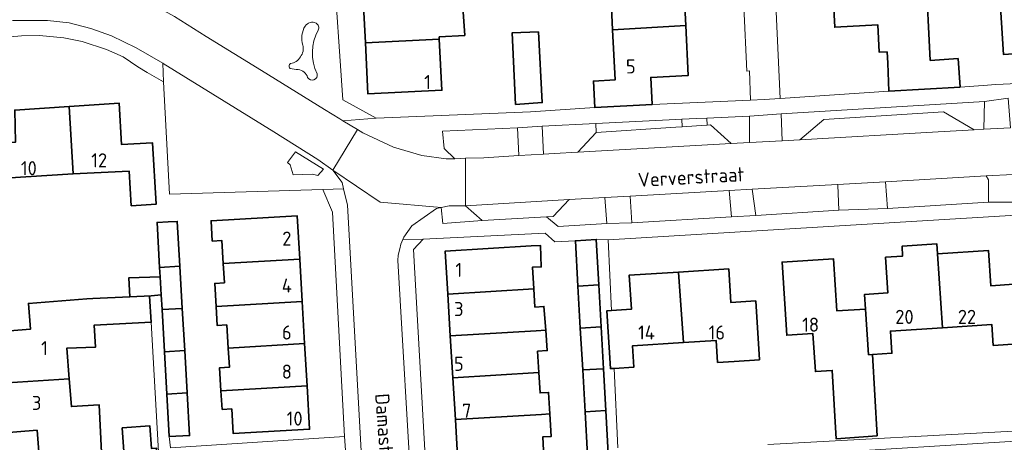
# Model space of a CAD drawing. Header units: metres. Extents: x 245598 to 248629, y 478632 to 481821.
# Tile 78 of 122: x 247606 to 247732, y 479626 to 479680. Entities that reach past the tile are written whole.
import ezdxf
from ezdxf.enums import TextEntityAlignment as Align

# ---------------------------------------------------------------- set-up
doc = ezdxf.new("R2010")
doc.units = ezdxf.units.M
for name, color, linetype, lineweight in [('B-XX-GR-GROENVOORZIENING-GV', 80, 'Continuous', 18), ('B-XX-OG-BEBOUWING-GV', 7, 'Continuous', 35), ('B-XX-OG-BEBOUWING-T18', 10, 'Continuous', 18), ('B-XX-OG-TERREIN_ERF-GV', 7, 'Continuous', 18), ('B-XX-OG-TOPOGRAFIE-T18', 10, 'Continuous', 18), ('B-XX-VH-VERHARDING_GESLOTEN-GV', 252, 'Continuous', 18), ('B-XX-VH-VERHARDING_OPEN-GV', 252, 'Continuous', 18)]:
    doc.layers.add(name, color=color, linetype=linetype, lineweight=lineweight)
doc.styles.add('NLCS-ISO-M-T18', font='NLCS-ISO.ttf', dxfattribs={"height": 1.8})

msp = doc.modelspace()

# ---------------------------------------------------------------- linework, layer by layer
at = {"layer": 'B-XX-GR-GROENVOORZIENING-GV'}
for points in [[(247705.625, 479664.637), (247708.675, 479667.225), (247724.012, 479668.213), (247727.913, 479665.9), (247729.163, 479665.975), (247729.238, 479669.5), (247703.248, 479667.936), (247703.375, 479664.51)], [(247677.238, 479663.025), (247679.563, 479665.575), (247679.533, 479666.709), (247672.658, 479666.375), (247672.838, 479662.783), (247674.213, 479662.863)], [(247679.563, 479665.575), (247689.742, 479666.237), (247690.569, 479666.291), (247690.516, 479667.242), (247689.742, 479667.204), (247679.533, 479666.709)], [(247693.778, 479666.499), (247694.175, 479666.525), (247696.837, 479664.141), (247699.188, 479664.275), (247699.188, 479667.663), (247693.718, 479667.397)], [(247661.475, 479662.212), (247662.834, 479662.258), (247665.2, 479662.338), (247669.688, 479662.599), (247669.525, 479666.137), (247659.925, 479665.738), (247660.125, 479663.525)], [(247640.088, 479661.725), (247640.425, 479661.437), (247640.825, 479660.137), (247643.275, 479660.225), (247643.975, 479660.062), (247644.7, 479660.875), (247641.112, 479663.075)], [(247729.775, 479656.637), (247729.775, 479659.512), (247729.438, 479660), (247716.588, 479659.273), (247716.828, 479655.825)], [(247683.925, 479657.425), (247684.14, 479654), (247696.863, 479654.763), (247696.6, 479658.137)], [(247710.603, 479655.625), (247710.463, 479658.812), (247710.438, 479658.925), (247699.512, 479658.312), (247700, 479654.963)], [(247680.914, 479653.925), (247680.675, 479657.243), (247676.1, 479656.988), (247674.075, 479654.812), (247673.213, 479654.775), (247674.713, 479653.525)], [(247662.875, 479656.187), (247660.762, 479656.175), (247659.739, 479655.956), (247659.975, 479653.937), (247664.975, 479654.3)]]:
    msp.add_lwpolyline(points, close=True, dxfattribs=at)
at = {"layer": 'B-XX-OG-BEBOUWING-GV'}
for points in [[(247681.664, 479678.695), (247691.032, 479679.244), (247690.705, 479685.722), (247685.79, 479685.474), (247685.605, 479689.131), (247678.273, 479688.761), (247678.461, 479685.048), (247677.925, 479684.99), (247678.087, 479682.273), (247681.473, 479682.475)], [(247737.56, 479689.349), (247734.036, 479689.137), (247734.353, 479683.855), (247731.175, 479683.663), (247731.665, 479675.545), (247738.227, 479675.94)], [(247716.863, 479674.4), (247717.012, 479670.838), (247717.012, 479670.825), (247726.125, 479671.363), (247725.863, 479675.012), (247722.303, 479674.77), (247721.742, 479685.952), (247718.736, 479685.819), (247709.739, 479685.422), (247710.095, 479678.998), (247715.611, 479679.303), (247715.786, 479675.807), (247716.79, 479675.857)], [(247662.28, 479684.619), (247660.5, 479684.525), (247660.525, 479683.843), (247659.197, 479683.784), (247649.743, 479683.317), (247650.054, 479677.014), (247659.508, 479677.492), (247659.494, 479677.768), (247662.749, 479677.968)], [(247672.188, 479678.437), (247668.813, 479678.275), (247669.262, 479669.137), (247672.675, 479669.375)], [(247691.032, 479679.244), (247681.664, 479678.695), (247681.989, 479672.269), (247679.228, 479672.129), (247679.399, 479668.756), (247686.719, 479669.126), (247686.544, 479672.604), (247691.355, 479672.848)], [(247650.054, 479677.014), (247650.377, 479670.48), (247659.831, 479670.947), (247659.508, 479677.492)], [(247612.661, 479660.271), (247619.842, 479660.606), (247620.109, 479656.199), (247623.268, 479656.389), (247622.797, 479664.245), (247618.858, 479664.009), (247618.539, 479669.325), (247612.16, 479668.89)], [(247601.389, 479664.039), (247600.883, 479664.001), (247601.357, 479655.235), (247601.873, 479655.29), (247604.119, 479655.528), (247603.916, 479659.719), (247612.661, 479660.271), (247612.16, 479668.89), (247605.2, 479668.416), (247605.295, 479664.329)], [(247623.73, 479648.326), (247626.306, 479648.477), (247625.975, 479654.187), (247624.813, 479654.125), (247623.4, 479654.075)], [(247631.855, 479648.802), (247641.645, 479649.375), (247641.32, 479654.92), (247630.307, 479654.275), (247630.459, 479651.682), (247631.667, 479651.759)], [(247677.241, 479645.912), (247679.899, 479646.072), (247679.575, 479651.888), (247676.912, 479651.725)], [(247660.59, 479644.908), (247671.591, 479645.571), (247671.424, 479648.337), (247672.553, 479648.372), (247672.468, 479651.103), (247671.26, 479651.066), (247660.259, 479650.404)], [(247714.897, 479637.195), (247717.399, 479637.357), (247717.217, 479640.177), (247723.863, 479640.607), (247723.238, 479650.049), (247723.156, 479651.316), (247718.723, 479651.037), (247718.773, 479649.768), (247716.581, 479649.618), (247716.875, 479645.058), (247713.911, 479644.867), (247714.032, 479643.003), (247714.424, 479637.164)], [(247723.238, 479650.049), (247723.863, 479640.607), (247730.196, 479641.017), (247730.369, 479638.343), (247733.493, 479638.545), (247733, 479646.162), (247730.052, 479645.971), (247729.762, 479650.471)], [(247641.645, 479649.375), (247631.855, 479648.802), (247632.011, 479646.357), (247630.775, 479646.278), (247630.947, 479643.335), (247641.961, 479643.98)], [(247714.032, 479643.003), (247710.359, 479642.766), (247709.927, 479649.432), (247703.349, 479649.006), (247703.955, 479639.648), (247707.303, 479639.864), (247707.616, 479635.011), (247709.762, 479635.15), (247710.262, 479626.425), (247715.512, 479626.8), (247714.897, 479637.195), (247714.424, 479637.164)], [(247624.034, 479642.93), (247626.62, 479643.082), (247626.306, 479648.477), (247623.73, 479648.326), (247623.8, 479647.1), (247623.925, 479644.825)], [(247690.735, 479638.725), (247694.915, 479638.989), (247695.091, 479636.173), (247697.216, 479636.307), (247700.45, 479636.511), (247699.974, 479644.031), (247696.808, 479643.831), (247696.537, 479648.134), (247690.106, 479647.728)], [(247619.925, 479644.537), (247622.638, 479644.675), (247623.925, 479644.825), (247623.8, 479647.1), (247619.775, 479646.975)], [(247690.106, 479647.728), (247683.792, 479647.33), (247684.068, 479642.966), (247681.525, 479642.805), (247680.924, 479642.767), (247681.39, 479635.385), (247681.862, 479635.415), (247684.405, 479635.576), (247684.232, 479638.314), (247690.735, 479638.725)], [(247660.912, 479639.562), (247671.913, 479640.225), (247673.117, 479640.298), (247672.895, 479643.325), (247671.731, 479643.24), (247671.591, 479645.571), (247660.59, 479644.908)], [(247677.543, 479640.564), (247680.197, 479640.724), (247679.899, 479646.072), (247677.241, 479645.912)], [(247622.638, 479644.675), (247619.925, 479644.537), (247615.175, 479644.325), (247614.432, 479644.321), (247606.942, 479643.719), (247607.208, 479640.414), (247602.348, 479640.022), (247602.876, 479633.468), (247612.167, 479634.087), (247611.853, 479637.984), (247615.513, 479638.125), (247615.337, 479640.925), (247622.638, 479641.311), (247622.663, 479641.312), (247622.413, 479644.638)], [(247624.034, 479642.93), (247624.343, 479637.535), (247626.933, 479637.686), (247626.62, 479643.082)], [(247632.508, 479638.013), (247642.277, 479638.585), (247641.961, 479643.98), (247630.947, 479643.335), (247631.09, 479640.892), (247632.319, 479640.97)], [(247671.913, 479640.225), (247660.912, 479639.562), (247661.234, 479634.216), (247672.236, 479634.879), (247672.072, 479637.594), (247673.309, 479637.685), (247673.117, 479640.298)], [(247680.495, 479635.377), (247680.197, 479640.724), (247677.543, 479640.564), (247677.846, 479635.217)], [(247631.579, 479632.545), (247642.593, 479633.19), (247642.277, 479638.585), (247632.508, 479638.013), (247632.664, 479635.568), (247631.407, 479635.488)], [(247624.652, 479632.139), (247627.246, 479632.291), (247626.933, 479637.686), (247624.343, 479637.535)], [(247678.149, 479629.87), (247680.793, 479630.029), (247680.495, 479635.377), (247677.846, 479635.217)], [(247615.804, 479624.625), (247616.3, 479624.665), (247616.015, 479630.748), (247612.454, 479630.524), (247612.167, 479634.087), (247602.876, 479633.468), (247603.387, 479627.126), (247608.046, 479627.5), (247608.311, 479624.209), (247610.091, 479624.353)], [(247672.558, 479629.533), (247673.653, 479629.625), (247673.488, 479632.354), (247672.392, 479632.287), (247672.236, 479634.879), (247661.234, 479634.216), (247661.556, 479628.87)], [(247631.719, 479630.152), (247632.947, 479630.231), (247633.149, 479627.073), (247642.918, 479627.645), (247642.593, 479633.19), (247631.579, 479632.545)], [(247627.246, 479632.291), (247624.652, 479632.139), (247624.962, 479626.725), (247627.563, 479626.825)], [(247661.887, 479623.376), (247672.889, 479624.038), (247672.886, 479624.082), (247672.731, 479626.656), (247673.829, 479626.723), (247673.653, 479629.625), (247672.558, 479629.533), (247661.556, 479628.87)], [(247678.149, 479629.87), (247678.462, 479624.325), (247678.463, 479624.312), (247681.1, 479624.525), (247680.793, 479630.029)], [(247618.946, 479627.837), (247619.145, 479624.773), (247619.776, 479624.814), (247619.94, 479622.282), (247623.5, 479622.513), (247623.324, 479625.223), (247622.682, 479625.181), (247622.495, 479628.067)]]:
    msp.add_lwpolyline(points, close=True, dxfattribs=at)
at = {"layer": 'B-XX-OG-TERREIN_ERF-GV'}
for points in [[(247701.9, 479695.8), (247703.125, 479669.924), (247717.012, 479670.838), (247716.863, 479674.4), (247716.79, 479675.857), (247715.786, 479675.807), (247715.611, 479679.303), (247710.095, 479678.998), (247709.739, 479685.422)], [(247690.705, 479685.722), (247691.032, 479679.244), (247691.355, 479672.848), (247686.544, 479672.604), (247686.719, 479669.126), (247699.325, 479669.7), (247699.175, 479673.425), (247698.838, 479673.4), (247698.063, 479689.987)], [(247645.949, 479687.743), (247647.175, 479669.713), (247651.435, 479667.375), (247671.175, 479668.213), (247679.399, 479668.756), (247679.228, 479672.129), (247681.989, 479672.269), (247681.664, 479678.695), (247681.473, 479682.475)], [(247721.742, 479685.952), (247722.303, 479674.77), (247725.863, 479675.012), (247726.125, 479671.363), (247729.063, 479671.562), (247730.7, 479671.675), (247749.1, 479672.525)], [(247602.348, 479640.022), (247607.208, 479640.414), (247606.942, 479643.719), (247614.432, 479644.321), (247615.175, 479644.325), (247619.925, 479644.537), (247619.775, 479646.975), (247623.8, 479647.1), (247623.73, 479648.326), (247623.4, 479654.075), (247624.813, 479654.125), (247625.975, 479654.187), (247626.306, 479648.477), (247626.62, 479643.082), (247626.933, 479637.686), (247627.246, 479632.291), (247627.563, 479626.825), (247624.962, 479626.725), (247625.125, 479625.275), (247647.388, 479626.7), (247645.825, 479655.363), (247644.612, 479658.275), (247624.979, 479657.661), (247624.212, 479672.012), (247622.125, 479673.238), (247620.962, 479673.963), (247619.087, 479675.213), (247616.925, 479676.175), (247613.837, 479677.175), (247611.475, 479677.675), (247608.375, 479677.975), (247606.075, 479677.9), (247600.625, 479677.437)], [(247605.2, 479668.416), (247612.16, 479668.89), (247618.539, 479669.325), (247618.858, 479664.009), (247622.797, 479664.245), (247623.268, 479656.389), (247620.109, 479656.199), (247619.842, 479660.606), (247612.661, 479660.271), (247603.916, 479659.719)], [(247733.3, 479655), (247700.1, 479652.988), (247681.113, 479651.825), (247681.525, 479642.805), (247684.068, 479642.966), (247683.792, 479647.33), (247690.106, 479647.728), (247696.537, 479648.134), (247696.808, 479643.831), (247699.974, 479644.031), (247700.45, 479636.511), (247697.216, 479636.307), (247695.091, 479636.173), (247694.915, 479638.989), (247690.735, 479638.725), (247684.232, 479638.314), (247684.405, 479635.576), (247681.862, 479635.415), (247682.325, 479625.263)], [(247678.462, 479624.325), (247678.149, 479629.87), (247677.846, 479635.217), (247677.543, 479640.564), (247677.241, 479645.912), (247676.912, 479651.725), (247674.262, 479651.575), (247673.025, 479652.687), (247657.438, 479651.925), (247656.2, 479650.613), (247657.752, 479623.416)], [(247661.887, 479623.376), (247661.556, 479628.87), (247661.234, 479634.216), (247660.912, 479639.562), (247660.59, 479644.908), (247660.259, 479650.404), (247671.26, 479651.066), (247672.468, 479651.103), (247672.553, 479648.372), (247671.424, 479648.337), (247671.591, 479645.571), (247671.731, 479643.24), (247672.895, 479643.325), (247673.117, 479640.298), (247673.309, 479637.685), (247672.072, 479637.594), (247672.236, 479634.879), (247672.392, 479632.287), (247673.488, 479632.354), (247673.653, 479629.625), (247673.829, 479626.723), (247672.731, 479626.656), (247672.886, 479624.082)], [(247733.493, 479638.545), (247730.369, 479638.343), (247730.196, 479641.017), (247723.863, 479640.607), (247717.217, 479640.177), (247717.399, 479637.357), (247714.897, 479637.195), (247715.512, 479626.8), (247710.262, 479626.425), (247709.762, 479635.15), (247707.616, 479635.011), (247707.303, 479639.864), (247703.955, 479639.648), (247703.349, 479649.006), (247709.927, 479649.432), (247710.359, 479642.766), (247714.032, 479643.003), (247713.911, 479644.867), (247716.875, 479645.058), (247716.581, 479649.618), (247718.773, 479649.768), (247718.723, 479651.037), (247723.156, 479651.316), (247723.238, 479650.049), (247729.762, 479650.471), (247730.052, 479645.971), (247733, 479646.162)], [(247624.337, 479611.187), (247622.638, 479641.311), (247615.337, 479640.925), (247615.513, 479638.125), (247611.853, 479637.984), (247612.167, 479634.087), (247612.454, 479630.524), (247616.015, 479630.748), (247616.3, 479624.665)], [(247608.311, 479624.209), (247608.046, 479627.5), (247603.387, 479627.126)], [(247701.512, 479625.687), (247734.475, 479627.488)], [(247734.717, 479624.428), (247734.625, 479626.2), (247706.938, 479624.488)]]:
    msp.add_lwpolyline(points, dxfattribs=at)
for points in [[(247738.227, 479675.94), (247731.665, 479675.545), (247731.175, 479683.663), (247734.353, 479683.855), (247734.036, 479689.137), (247737.56, 479689.349), (247740.947, 479689.553), (247741.273, 479684.138), (247744.23, 479684.317), (247744.712, 479676.331)], [(247660.5, 479684.525), (247660.325, 479687.688), (247667.938, 479688.137), (247668.088, 479684.925), (247662.28, 479684.619), (247662.749, 479677.968), (247659.494, 479677.768), (247659.508, 479677.492), (247659.831, 479670.947), (247650.377, 479670.48), (247650.054, 479677.014), (247649.743, 479683.317), (247659.197, 479683.784), (247660.525, 479683.843)], [(247672.188, 479678.437), (247672.675, 479669.375), (247669.262, 479669.137), (247668.813, 479678.275)], [(247631.855, 479648.802), (247631.667, 479651.759), (247630.459, 479651.682), (247630.307, 479654.275), (247641.32, 479654.92), (247641.645, 479649.375), (247641.961, 479643.98), (247642.277, 479638.585), (247642.593, 479633.19), (247642.918, 479627.645), (247633.149, 479627.073), (247632.947, 479630.231), (247631.719, 479630.152), (247631.579, 479632.545), (247631.407, 479635.488), (247632.664, 479635.568), (247632.508, 479638.013), (247632.319, 479640.97), (247631.09, 479640.892), (247630.947, 479643.335), (247630.775, 479646.278), (247632.011, 479646.357)], [(247618.946, 479627.837), (247622.495, 479628.067), (247622.682, 479625.181), (247623.324, 479625.223), (247623.5, 479622.513), (247619.94, 479622.282), (247619.776, 479624.814), (247619.145, 479624.773)]]:
    msp.add_lwpolyline(points, close=True, dxfattribs=at)
at = {"layer": 'B-XX-VH-VERHARDING_GESLOTEN-GV'}
for points in [[(247604.988, 479679.875), (247609.387, 479679.863), (247612.138, 479679.562), (247614.938, 479678.838), (247617.563, 479677.925), (247620.737, 479676.375), (247624.142, 479674.408), (247624.2, 479674.375), (247638.325, 479665.625), (247643.975, 479662.113), (247645.9, 479660.762), (247649.05, 479665.926), (247647.185, 479667.052), (247646.775, 479667.3), (247644.825, 479668.512), (247636.775, 479673.475), (247629.675, 479677.825), (247625.612, 479680.375)], [(247732.575, 479666.17), (247729.163, 479665.975), (247727.913, 479665.9), (247723.313, 479665.637), (247705.625, 479664.637), (247703.375, 479664.51), (247699.188, 479664.275), (247696.837, 479664.141), (247677.238, 479663.025), (247674.213, 479662.863), (247672.838, 479662.783), (247669.688, 479662.599), (247665.2, 479662.338), (247662.834, 479662.258), (247662.875, 479656.187), (247676.1, 479656.988), (247680.675, 479657.243), (247683.925, 479657.425), (247696.6, 479658.137), (247699.512, 479658.312), (247710.438, 479658.925), (247716.588, 479659.273), (247729.438, 479660), (247732.913, 479660.2)], [(247656.026, 479617.937), (247654.213, 479649.2), (247654.263, 479649.875), (247654.438, 479650.675), (247654.588, 479651.287), (247654.85, 479651.889), (247654.975, 479652.175), (247656, 479653.625), (247659.125, 479655.825), (247659.739, 479655.956), (247651.93, 479656.672), (247645.9, 479660.762), (247647.063, 479659.175), (247647.264, 479658.352), (247647.775, 479656.262), (247651.525, 479588.9)]]:
    msp.add_lwpolyline(points, dxfattribs=at)
msp.add_lwpolyline([(247662.834, 479662.258), (247661.475, 479662.212), (247660.363, 479662.175), (247657.287, 479662.625), (247653.625, 479663.675), (247649.713, 479665.525), (247649.05, 479665.926), (247645.9, 479660.762), (247651.93, 479656.672), (247659.739, 479655.956), (247660.762, 479656.175), (247662.875, 479656.187)], close=True, dxfattribs=at)
at = {"layer": 'B-XX-VH-VERHARDING_OPEN-GV'}
for points in [[(247703.125, 479669.924), (247701.9, 479695.8), (247701.875, 479695.813), (247700.439, 479696.891), (247699.779, 479697.386), (247697.463, 479699.125), (247695.784, 479699.041), (247696.325, 479689.9), (247698.063, 479689.987), (247698.838, 479673.4), (247699.175, 479673.425), (247699.325, 479669.7), (247701.063, 479669.788)], [(247633.835, 479689.066), (247634.675, 479687.475), (247626.6, 479687.025), (247626.563, 479687.663), (247626.473, 479688.674), (247625.998, 479688.649), (247614.688, 479687.6), (247614.746, 479684.994), (247615.712, 479684.762), (247619.212, 479683.863), (247622.538, 479682.088), (247625.612, 479680.375), (247629.675, 479677.825), (247636.775, 479673.475), (247644.825, 479668.512), (247646.775, 479667.3), (247647.185, 479667.052), (247651.435, 479667.375), (247647.175, 479669.713), (247645.949, 479687.743), (247645.838, 479689.375), (247634.465, 479689.082)], [(247622.125, 479673.238), (247624.212, 479672.012), (247624.142, 479674.408), (247620.737, 479676.375), (247617.563, 479677.925), (247614.938, 479678.838), (247612.138, 479679.562), (247609.387, 479679.863), (247604.988, 479679.875), (247600.415, 479679.608), (247600.625, 479677.437), (247606.075, 479677.9), (247608.375, 479677.975), (247611.475, 479677.675), (247613.837, 479677.175), (247616.925, 479676.175), (247619.087, 479675.213), (247620.962, 479673.963)], [(247624.979, 479657.661), (247644.612, 479658.275), (247647.264, 479658.352), (247647.063, 479659.175), (247645.9, 479660.762), (247643.975, 479662.113), (247638.325, 479665.625), (247624.2, 479674.375), (247624.142, 479674.408), (247624.212, 479672.012)], [(247732.575, 479666.17), (247732.275, 479669.925), (247729.238, 479669.5), (247729.163, 479665.975)], [(247727.913, 479665.9), (247724.012, 479668.213), (247708.675, 479667.225), (247705.625, 479664.637), (247723.313, 479665.637)], [(247692.384, 479666.409), (247693.778, 479666.499), (247693.718, 479667.397), (247692.384, 479667.333), (247690.516, 479667.242), (247690.569, 479666.291)], [(247699.188, 479664.275), (247703.375, 479664.51), (247703.248, 479667.936), (247699.188, 479667.663)], [(247672.838, 479662.783), (247672.658, 479666.375), (247669.525, 479666.137), (247669.688, 479662.599)], [(247693.778, 479666.499), (247692.384, 479666.409), (247690.569, 479666.291), (247689.742, 479666.237), (247679.563, 479665.575), (247677.238, 479663.025), (247696.837, 479664.141), (247694.175, 479666.525)], [(247640.088, 479661.725), (247641.112, 479663.075), (247644.7, 479660.875), (247643.975, 479660.062), (247643.275, 479660.225), (247640.825, 479660.137), (247640.425, 479661.437)], [(247710.438, 479658.925), (247710.463, 479658.812), (247710.603, 479655.625), (247716.828, 479655.825), (247716.588, 479659.273)], [(247729.775, 479656.637), (247733.196, 479656.643), (247733.063, 479658.025), (247732.913, 479660.2), (247729.438, 479660), (247729.775, 479659.512)], [(247647.388, 479626.7), (247647.487, 479624.975), (247648.737, 479601.825), (247649.316, 479592.615), (247649.662, 479587.112), (247650.171, 479583.824), (247650.362, 479584.063), (247651.375, 479586.875), (247651.525, 479588.9), (247647.775, 479656.262), (247647.264, 479658.352), (247644.612, 479658.275), (247645.825, 479655.363)], [(247696.863, 479654.763), (247700, 479654.963), (247699.512, 479658.312), (247696.6, 479658.137)], [(247673.213, 479654.775), (247674.075, 479654.812), (247676.1, 479656.988), (247662.875, 479656.187), (247664.975, 479654.3)], [(247684.14, 479654), (247683.925, 479657.425), (247680.675, 479657.243), (247680.914, 479653.925)], [(247657.987, 479617.975), (247658.651, 479618.93), (247658.175, 479619.187), (247657.963, 479619.725), (247657.752, 479623.416), (247656.2, 479650.613), (247657.438, 479651.925), (247654.85, 479651.889), (247654.588, 479651.287), (247654.438, 479650.675), (247654.263, 479649.875), (247654.213, 479649.2), (247656.026, 479617.937)], [(247624.343, 479637.535), (247624.034, 479642.93), (247623.925, 479644.825), (247622.638, 479644.675), (247622.413, 479644.638), (247622.663, 479641.312), (247622.638, 479641.311), (247624.337, 479611.187), (247625.225, 479594.787), (247626.687, 479594.838), (247626.381, 479600.424), (247626.088, 479605.789), (247625.794, 479611.153), (247625.5, 479616.518), (247625.188, 479622.225), (247625.188, 479623.725), (247647.487, 479624.975), (247647.388, 479626.7), (247625.125, 479625.275), (247624.962, 479626.725), (247624.652, 479632.139)]]:
    msp.add_lwpolyline(points, close=True, dxfattribs=at)
for points in [[(247643.741, 479679.535, 0.3704322), (247642.345, 479679.163)], [(247642.345, 479679.163, -0.3704322), (247643.741, 479679.535)], [(247644.001, 479678.649, 0.4168236), (247643.741, 479679.535)], [(247643.741, 479679.535, -0.4168236), (247644.001, 479678.649)], [(247642.345, 479679.163, 0.2143344), (247642.045, 479676.726)], [(247642.045, 479676.726, -0.2143344), (247642.345, 479679.163)], [(247643.878, 479673.056, -0.2404691), (247644.001, 479678.649)], [(247644.001, 479678.649, 0.2404691), (247643.878, 479673.056)], [(247642.045, 479676.726, -0.2387269), (247641.739, 479675.223)], [(247641.739, 479675.223, 0.2387269), (247642.045, 479676.726)], [(247640.483, 479674.386, 0.508236), (247640.41, 479673.747)], [(247640.41, 479673.747, -0.508236), (247640.483, 479674.386)], [(247641.739, 479675.223, -0.2449467), (247640.483, 479674.386)], [(247640.483, 479674.386, 0.2449467), (247641.739, 479675.223)], [(247640.41, 479673.747, 0.0520461), (247641.454, 479673.601)], [(247641.454, 479673.601, -0.0520461), (247640.41, 479673.747)], [(247641.454, 479673.601, -0.2952633), (247642.663, 479672.603)], [(247642.663, 479672.603, 0.2952633), (247641.454, 479673.601)], [(247642.663, 479672.603, 0.8945757), (247643.878, 479673.056)], [(247643.878, 479673.056, -0.8945757), (247642.663, 479672.603)]]:
    msp.add_lwpolyline(points, format="xyb", dxfattribs=at)
for points in [[(247749.1, 479672.525), (247730.7, 479671.675), (247729.063, 479671.562), (247726.125, 479671.363), (247717.012, 479670.825), (247717.012, 479670.838), (247703.125, 479669.924), (247701.063, 479669.788), (247699.325, 479669.7), (247686.719, 479669.126), (247679.399, 479668.756), (247671.175, 479668.213), (247651.435, 479667.375), (247647.185, 479667.052), (247649.05, 479665.926), (247649.713, 479665.525), (247653.625, 479663.675), (247657.287, 479662.625), (247660.363, 479662.175), (247661.475, 479662.212), (247660.125, 479663.525), (247659.925, 479665.738), (247669.525, 479666.137), (247672.658, 479666.375), (247679.533, 479666.709), (247689.742, 479667.204), (247690.516, 479667.242), (247692.384, 479667.333), (247693.718, 479667.397), (247699.188, 479667.663), (247703.248, 479667.936), (247729.238, 479669.5), (247732.275, 479669.925)], [(247733.196, 479656.643), (247729.775, 479656.637), (247716.828, 479655.825), (247710.603, 479655.625), (247700, 479654.963), (247696.863, 479654.763), (247684.14, 479654), (247680.914, 479653.925), (247674.713, 479653.525), (247673.213, 479654.775), (247664.975, 479654.3), (247659.975, 479653.937), (247659.739, 479655.956), (247659.125, 479655.825), (247656, 479653.625), (247654.975, 479652.175), (247654.85, 479651.889), (247657.438, 479651.925), (247673.025, 479652.687), (247674.262, 479651.575), (247676.912, 479651.725), (247679.575, 479651.888), (247681.113, 479651.825), (247700.1, 479652.988), (247733.3, 479655)], [(247736.896, 479624.6), (247736.834, 479627.642), (247736.038, 479627.588), (247735.734, 479633.078), (247735.436, 479638.468), (247735.137, 479643.857), (247734.839, 479649.247), (247734.525, 479654.913), (247734.488, 479656.262), (247733.3, 479655), (247733, 479646.162), (247733.493, 479638.545), (247734.475, 479627.488), (247701.512, 479625.687)], [(247682.325, 479625.263), (247681.862, 479635.415), (247681.39, 479635.385), (247680.924, 479642.767), (247681.525, 479642.805), (247681.113, 479651.825), (247679.575, 479651.888), (247679.899, 479646.072), (247680.197, 479640.724), (247680.495, 479635.377), (247680.793, 479630.029), (247681.1, 479624.525)], [(247706.938, 479624.488), (247734.625, 479626.2), (247734.717, 479624.428)]]:
    msp.add_lwpolyline(points, dxfattribs=at)

# ---------------------------------------------------------------- texts
at = {"layer": 'B-XX-OG-BEBOUWING-T18', "style": 'NLCS-ISO-M-T18'}
for s, p in [('5', (247684, 479674)), ('1', (247658, 479672)), ('12', (247616, 479662)), ('10', (247607, 479661)), ('2', (247640, 479652)), ('1', (247662, 479648)), ('4', (247640, 479646)), ('3', (247662, 479643)), ('20', (247719, 479642)), ('22', (247727, 479642)), ('18', (247707, 479641)), ('6', (247640, 479640)), ('14', (247686, 479640)), ('16', (247695, 479640)), ('1', (247609, 479638)), ('5', (247662, 479636)), ('8', (247640, 479635)), ('3', (247608, 479631)), ('7', (247663, 479630)), ('10', (247641, 479629))]:
    msp.add_text(s, height=1.8, dxfattribs=at).set_placement(p, align=Align.MIDDLE_CENTER)
at = {"layer": 'B-XX-OG-TOPOGRAFIE-T18', "style": 'NLCS-ISO-M-T18'}
for s, rotation, p in [('Ververstraat', 3.2, (247691.703, 479659.867)), ('Damaststraat', 274.2, (247652.691, 479625.268))]:
    msp.add_text(s, height=1.8, rotation=rotation, dxfattribs=at).set_placement(p, align=Align.MIDDLE_CENTER)

doc.saveas('drawing.dxf')
